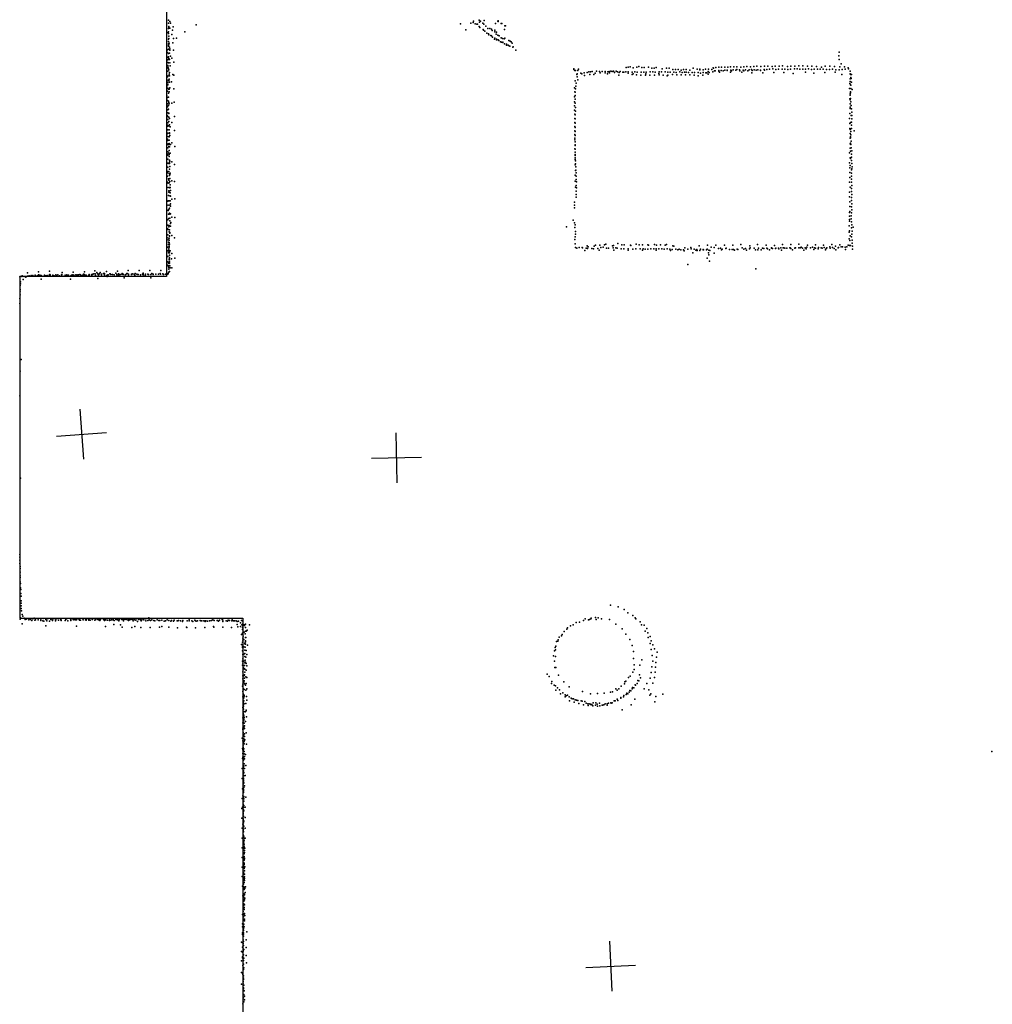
# Model space of a CAD drawing. Header units: millimetres. Extents: x -34227 to 17188, y -21142 to 32093.
# Tile 6 of 14: x -18415 to -10637, y 8477 to 16348. Entities that reach past the tile are written whole.
import ezdxf

# ---------------------------------------------------------------- set-up
doc = ezdxf.new("R2010")
doc.units = ezdxf.units.MM
for name, color, linetype in [('HWALLS', 32, 'Continuous'), ('P', 9, 'Continuous'), ('PANOS', 10, 'Continuous'), ('ROOMS', 1, 'Continuous')]:
    doc.layers.add(name, color=color, linetype=linetype)

msp = doc.modelspace()

# ---------------------------------------------------------------- linework, layer by layer
at = {"layer": 'HWALLS'}
for points in [[(-17240.2, 23437.8), (-17240.2, 14293.9)], [(-18415, 14293.9), (-18415, 11563.4)], [(-17240.2, 14293.9), (-18415, 14293.9)], [(-18415, 11563.4), (-16630.7, 11563.4)], [(-16630.7, 11563.4), (-16630.7, 603.2)]]:
    msp.add_lwpolyline(points, dxfattribs=at)
at = {"layer": 'P'}
for p in [(-17226, 16344), (-17226, 16319), (-17221, 16292), (-17215, 16334), (-17210, 16320), (-17004, 16307), (-14890, 16315), (-14808, 16320), (-14789, 16326), (-14786, 16337), (-14773, 16314), (-14760, 16312), (-14755, 16312), (-14741, 16293), (-14740, 16344), (-14737, 16329), (-14729, 16336), (-14711, 16321), (-14704, 16312), (-14700, 16341), (-14686, 16297), (-14610, 16318), (-14591, 16337), (-14589, 16339), (-14589, 16333), (-14564, 16317), (-14560, 16318), (-14535, 16299), (-14529, 16299), (-17227, 16246), (-17226, 16236), (-17225, 16276), (-17224, 16251), (-17221, 16287), (-17221, 16217), (-17214, 16281), (-17197, 16229), (-17192, 16265), (-17187, 16290), (-17093, 16250), (-14848, 16266), (-14734, 16285), (-14709, 16268), (-14707, 16264), (-14694, 16255), (-14694, 16255), (-14680, 16241), (-14671, 16278), (-14667, 16234), (-14664, 16226), (-14656, 16276), (-14647, 16221), (-14643, 16273), (-14642, 16218), (-14637, 16262), (-14616, 16263), (-14616, 16250), (-14605, 16231), (-14602, 16247), (-14592, 16225), (-14581, 16219), (-14539, 16269), (-17226, 16172), (-17224, 16192), (-17224, 16155), (-17224, 16143), (-17224, 16135), (-17223, 16151), (-17221, 16197), (-17220, 16161), (-17191, 16163), (-17186, 16198), (-17162, 16200), (-14633, 16207), (-14618, 16193), (-14615, 16200), (-14602, 16193), (-14602, 16187), (-14589, 16186), (-14584, 16181), (-14569, 16170), (-14565, 16202), (-14562, 16169), (-14555, 16196), (-14552, 16168), (-14550, 16165), (-14540, 16195), (-14538, 16155), (-14536, 16199), (-14523, 16151), (-14523, 16144), (-14509, 16144), (-14506, 16141), (-14504, 16182), (-14495, 16137), (-14494, 16176), (-14485, 16170), (-14478, 16161), (-17233, 16086), (-17232, 16107), (-17225, 16113), (-17225, 16076), (-17216, 16129), (-17216, 16079), (-17215, 16114), (-17215, 16104), (-17184, 16105), (-14472, 16129), (-14470, 16130), (-14447, 16103), (-11864, 16059), (-11863, 16087), (-17231, 15982), (-17230, 16004), (-17229, 16048), (-17229, 16026), (-17225, 16051), (-17225, 16039), (-17225, 16003), (-17221, 16037), (-17216, 16028), (-17215, 16003), (-17212, 15978), (-17210, 16055), (-17198, 16041), (-17183, 16008), (-12316, 15980), (-12185, 15978), (-12152, 15978), (-11862, 16030), (-11845, 15994), (-17233, 15936), (-17229, 15962), (-17229, 15936), (-17228, 15899), (-17227, 15968), (-17224, 15955), (-17221, 15948), (-17219, 15912), (-17216, 15925), (-17191, 15909), (-17182, 15904), (-13984, 15949), (-13983, 15956), (-13976, 15941), (-13970, 15942), (-13960, 15909), (-13956, 15914), (-13952, 15941), (-13946, 15952), (-13928, 15919), (-13919, 15916), (-13902, 15924), (-13897, 15902), (-13877, 15926), (-13863, 15931), (-13855, 15910), (-13851, 15931), (-13837, 15934), (-13823, 15910), (-13812, 15920), (-13801, 15937), (-13779, 15933), (-13773, 15923), (-13756, 15934), (-13734, 15934), (-13734, 15924), (-13713, 15915), (-13712, 15932), (-13700, 15934), (-13697, 15922), (-13688, 15936), (-13678, 15933), (-13666, 15935), (-13659, 15925), (-13644, 15935), (-13635, 15932), (-13625, 15904), (-13621, 15925), (-13612, 15934), (-13593, 15928), (-13584, 15927), (-13569, 15932), (-13566, 15966), (-13550, 15921), (-13549, 15968), (-13549, 15931), (-13534, 15971), (-13518, 15929), (-13518, 15909), (-13510, 15963), (-13509, 15915), (-13496, 15932), (-13483, 15906), (-13479, 15969), (-13476, 15927), (-13465, 15974), (-13447, 15905), (-13445, 15929), (-13440, 15966), (-13424, 15928), (-13421, 15965), (-13411, 15903), (-13409, 15914), (-13404, 15928), (-13387, 15969), (-13375, 15903), (-13373, 15930), (-13361, 15961), (-13352, 15932), (-13340, 15959), (-13339, 15903), (-13333, 15927), (-13325, 15965), (-13305, 15917), (-13302, 15931), (-13302, 15907), (-13283, 15930), (-13277, 15955), (-13268, 15904), (-13253, 15930), (-13243, 15961), (-13233, 15927), (-13232, 15905), (-13222, 15961), (-13214, 15927), (-13194, 15910), (-13191, 15950), (-13184, 15928), (-13171, 15950), (-13165, 15925), (-13161, 15907), (-13148, 15949), (-13135, 15930), (-13126, 15906), (-13124, 15945), (-13116, 15926), (-13106, 15949), (-13098, 15928), (-13091, 15906), (-13086, 15928), (-13084, 15949), (-13067, 15925), (-13057, 15944), (-13056, 15907), (-13038, 15926), (-13028, 15959), (-13022, 15905), (-13018, 15926), (-12998, 15952), (-12989, 15926), (-12989, 15900), (-12976, 15946), (-12975, 15952), (-12970, 15919), (-12953, 15904), (-12948, 15948), (-12948, 15925), (-12930, 15953), (-12929, 15922), (-12919, 15924), (-12910, 15934), (-12908, 15912), (-12907, 15953), (-12901, 15925), (-12880, 15950), (-12872, 15931), (-12868, 15962), (-12866, 15959), (-12858, 15938), (-12853, 15938), (-12848, 15966), (-12825, 15967), (-12825, 15936), (-12824, 15942), (-12819, 15928), (-12805, 15942), (-12802, 15969), (-12790, 15940), (-12777, 15968), (-12776, 15943), (-12757, 15945), (-12757, 15941), (-12753, 15969), (-12730, 15972), (-12730, 15927), (-12728, 15944), (-12724, 15940), (-12709, 15948), (-12704, 15971), (-12689, 15943), (-12680, 15949), (-12679, 15972), (-12660, 15948), (-12657, 15939), (-12648, 15969), (-12639, 15929), (-12630, 15943), (-12625, 15938), (-12624, 15972), (-12611, 15947), (-12599, 15974), (-12591, 15940), (-12581, 15946), (-12570, 15972), (-12562, 15949), (-12560, 15923), (-12558, 15942), (-12544, 15973), (-12542, 15948), (-12525, 15943), (-12521, 15977), (-12511, 15946), (-12492, 15942), (-12491, 15944), (-12487, 15973), (-12473, 15923), (-12461, 15950), (-12460, 15975), (-12460, 15943), (-12441, 15949), (-12431, 15975), (-12420, 15951), (-12398, 15973), (-12391, 15954), (-12385, 15926), (-12373, 15977), (-12368, 15950), (-12348, 15953), (-12341, 15976), (-12317, 15953), (-12303, 15925), (-12295, 15951), (-12276, 15973), (-12273, 15949), (-12252, 15952), (-12247, 15975), (-12229, 15917), (-12220, 15954), (-12215, 15975), (-12198, 15954), (-12175, 15953), (-12153, 15953), (-12132, 15929), (-12130, 15953), (-12116, 15976), (-12107, 15954), (-12083, 15949), (-12080, 15975), (-12064, 15920), (-12061, 15953), (-12042, 15973), (-12036, 15951), (-12013, 15953), (-12002, 15969), (-11989, 15952), (-11977, 15925), (-11973, 15975), (-11964, 15949), (-11939, 15950), (-11937, 15975), (-11915, 15951), (-11898, 15974), (-11894, 15928), (-11888, 15947), (-11862, 15947), (-11856, 15971), (-11840, 15909), (-11838, 15949), (-11818, 15971), (-11814, 15952), (-11790, 15964), (-11788, 15954), (-11774, 15937), (-11774, 15916), (-11771, 15909), (-11764, 15909), (-17235, 15894), (-17233, 15891), (-17231, 15848), (-17230, 15826), (-17229, 15831), (-17228, 15863), (-17223, 15862), (-17219, 15872), (-17218, 15898), (-17217, 15847), (-17200, 15850), (-13972, 15858), (-13965, 15839), (-13956, 15892), (-13952, 15868), (-13237, 15898), (-11777, 15837), (-11775, 15876), (-11773, 15854), (-11771, 15826), (-11769, 15825), (-11768, 15885), (-11766, 15878), (-11764, 15847), (-17239, 15817), (-17232, 15775), (-17230, 15801), (-17226, 15759), (-17225, 15793), (-17220, 15793), (-17220, 15770), (-17215, 15803), (-17182, 15795), (-13979, 15804), (-13976, 15771), (-13973, 15742), (-13972, 15768), (-13971, 15795), (-13968, 15817), (-11778, 15797), (-11774, 15756), (-11773, 15745), (-11770, 15771), (-11770, 15764), (-11769, 15798), (-11757, 15789), (-17238, 15738), (-17233, 15676), (-17232, 15726), (-17232, 15702), (-17225, 15727), (-17225, 15695), (-17221, 15685), (-17219, 15674), (-17197, 15680), (-17179, 15688), (-13979, 15691), (-13977, 15732), (-13974, 15713), (-13972, 15679), (-11776, 15716), (-11774, 15676), (-11773, 15706), (-11771, 15718), (-11768, 15690), (-17237, 15660), (-17233, 15651), (-17231, 15627), (-17229, 15604), (-17225, 15631), (-17224, 15661), (-17222, 15597), (-17221, 15599), (-13978, 15623), (-13977, 15659), (-13976, 15592), (-13972, 15587), (-13971, 15615), (-13970, 15645), (-11777, 15598), (-11775, 15637), (-11774, 15647), (-11766, 15662), (-11763, 15635), (-11761, 15607), (-17236, 15582), (-17231, 15575), (-17231, 15549), (-17230, 15523), (-17223, 15568), (-17222, 15534), (-17218, 15557), (-17216, 15506), (-17198, 15525), (-17178, 15575), (-13976, 15558), (-13975, 15525), (-13972, 15555), (-13972, 15521), (-11778, 15558), (-11776, 15518), (-11771, 15526), (-11767, 15582), (-11763, 15529), (-11761, 15581), (-11761, 15555), (-17238, 15429), (-17234, 15504), (-17230, 15468), (-17229, 15496), (-17229, 15441), (-17222, 15499), (-17219, 15467), (-17218, 15443), (-17218, 15437), (-17211, 15490), (-17176, 15461), (-13976, 15460), (-13975, 15495), (-13975, 15431), (-13973, 15453), (-13972, 15487), (-11776, 15479), (-11775, 15471), (-11773, 15439), (-11769, 15454), (-11768, 15428), (-11764, 15504), (-11764, 15478), (-11741, 15458), (-17233, 15392), (-17231, 15381), (-17230, 15349), (-17229, 15413), (-17228, 15355), (-17220, 15412), (-17220, 15359), (-17219, 15385), (-17219, 15350), (-17215, 15423), (-17208, 15350), (-17197, 15364), (-13976, 15388), (-13975, 15401), (-13974, 15421), (-13974, 15371), (-13974, 15348), (-11775, 15400), (-11773, 15354), (-11771, 15410), (-11771, 15403), (-11771, 15360), (-11768, 15351), (-11766, 15376), (-17235, 15275), (-17231, 15291), (-17230, 15323), (-17222, 15335), (-17221, 15281), (-17219, 15303), (-17219, 15271), (-17218, 15332), (-17211, 15281), (-17175, 15335), (-13976, 15314), (-13974, 15343), (-13974, 15313), (-13974, 15271), (-13972, 15289), (-11779, 15282), (-11773, 15321), (-11771, 15296), (-11765, 15324), (-11762, 15273), (-11761, 15298), (-17237, 15201), (-17230, 15232), (-17230, 15201), (-17229, 15264), (-17221, 15198), (-17220, 15254), (-17218, 15222), (-17217, 15225), (-17216, 15208), (-17216, 15198), (-17213, 15216), (-17197, 15212), (-13973, 15229), (-13972, 15263), (-13972, 15244), (-13971, 15218), (-13969, 15194), (-11780, 15204), (-11775, 15242), (-11770, 15237), (-11763, 15248), (-11763, 15223), (-11760, 15197), (-17233, 15123), (-17232, 15133), (-17231, 15168), (-17223, 15133), (-17220, 15119), (-17217, 15152), (-17215, 15173), (-17212, 15121), (-17178, 15189), (-13973, 15187), (-13970, 15141), (-13967, 15170), (-13967, 15145), (-13965, 15123), (-11777, 15125), (-11776, 15164), (-11774, 15183), (-11762, 15147), (-11762, 15122), (-11761, 15156), (-11757, 15171), (-17234, 15098), (-17232, 15048), (-17228, 15040), (-17226, 15075), (-17222, 15066), (-17219, 15044), (-17216, 15103), (-17215, 15109), (-17214, 15054), (-17213, 15077), (-17197, 15059), (-17177, 15053), (-13973, 15104), (-13972, 15057), (-13965, 15096), (-13965, 15070), (-13962, 15051), (-11778, 15048), (-11776, 15086), (-11764, 15073), (-11764, 15049), (-11763, 15098), (-17227, 15007), (-17223, 14969), (-17222, 14979), (-17220, 14972), (-17216, 15005), (-17215, 15003), (-17212, 15007), (-17212, 14964), (-17211, 15028), (-17209, 14982), (-13970, 15009), (-13965, 15023), (-13964, 14977), (-13961, 15004), (-11779, 14970), (-11775, 15008), (-11763, 14974), (-11762, 14999), (-11761, 15023), (-17231, 14898), (-17228, 14899), (-17224, 14941), (-17221, 14900), (-17216, 14900), (-17212, 14939), (-17212, 14937), (-17212, 14899), (-17210, 14876), (-17208, 14937), (-17199, 14913), (-17175, 14915), (-13978, 14889), (-13966, 14950), (-13965, 14930), (-11779, 14931), (-11777, 14892), (-11764, 14926), (-11764, 14901), (-11761, 14876), (-11760, 14949), (-17228, 14823), (-17227, 14864), (-17225, 14829), (-17222, 14830), (-17218, 14800), (-17216, 14841), (-17213, 14865), (-17210, 14856), (-13979, 14843), (-13978, 14866), (-11779, 14805), (-11777, 14853), (-11777, 14815), (-11764, 14804), (-11762, 14852), (-11761, 14827), (-17229, 14750), (-17229, 14748), (-17224, 14794), (-17221, 14759), (-17214, 14792), (-17214, 14761), (-17214, 14741), (-17210, 14718), (-17209, 14795), (-17207, 14727), (-17199, 14769), (-17175, 14765), (-13989, 14745), (-13977, 14723), (-11780, 14776), (-11779, 14751), (-11779, 14737), (-11765, 14780), (-11765, 14756), (-11762, 14731), (-17233, 14677), (-17230, 14706), (-17228, 14670), (-17222, 14693), (-17220, 14702), (-17219, 14653), (-17217, 14669), (-17214, 14646), (-17214, 14641), (-17209, 14698), (-14043, 14693), (-13975, 14686), (-13972, 14708), (-13969, 14654), (-11782, 14701), (-11782, 14699), (-11781, 14648), (-11779, 14660), (-11762, 14683), (-11761, 14707), (-11759, 14658), (-11749, 14689), (-17235, 14605), (-17229, 14627), (-17228, 14588), (-17225, 14570), (-17222, 14602), (-17219, 14600), (-17219, 14586), (-17219, 14566), (-17218, 14621), (-17218, 14616), (-17198, 14623), (-17176, 14604), (-13976, 14591), (-13974, 14612), (-13971, 14634), (-11783, 14597), (-11776, 14582), (-11774, 14621), (-11763, 14611), (-11761, 14634), (-11759, 14586), (-11758, 14562), (-17230, 14530), (-17230, 14501), (-17226, 14550), (-17225, 14484), (-17222, 14515), (-17222, 14505), (-17221, 14497), (-17220, 14557), (-17220, 14491), (-17219, 14547), (-17219, 14535), (-17219, 14529), (-17216, 14554), (-17216, 14483), (-17211, 14501), (-13974, 14557), (-13971, 14527), (-13960, 14521), (-13941, 14526), (-13917, 14527), (-13914, 14523), (-13895, 14502), (-13885, 14520), (-13876, 14540), (-13873, 14518), (-13869, 14531), (-13839, 14519), (-13827, 14515), (-13821, 14536), (-13809, 14546), (-13791, 14519), (-13782, 14506), (-13775, 14546), (-13767, 14527), (-13749, 14528), (-13738, 14547), (-13727, 14552), (-13722, 14522), (-13706, 14520), (-13675, 14541), (-13669, 14523), (-13667, 14543), (-13665, 14506), (-13649, 14524), (-13636, 14520), (-13632, 14558), (-13604, 14516), (-13599, 14547), (-13584, 14517), (-13580, 14549), (-13548, 14516), (-13548, 14505), (-13531, 14546), (-13529, 14543), (-13512, 14513), (-13488, 14517), (-13484, 14552), (-13461, 14547), (-13452, 14515), (-13435, 14505), (-13434, 14547), (-13429, 14517), (-13412, 14513), (-13393, 14549), (-13391, 14513), (-13386, 14546), (-13367, 14517), (-13345, 14517), (-13339, 14551), (-13325, 14506), (-13324, 14517), (-13322, 14544), (-13304, 14515), (-13290, 14547), (-13280, 14517), (-13261, 14514), (-13254, 14545), (-13243, 14551), (-13236, 14516), (-13217, 14512), (-13210, 14502), (-13197, 14510), (-13193, 14539), (-13183, 14537), (-13169, 14513), (-13152, 14509), (-13141, 14514), (-13129, 14508), (-13106, 14507), (-13101, 14501), (-13095, 14524), (-13071, 14514), (-13048, 14526), (-13044, 14515), (-13032, 14483), (-13021, 14513), (-13007, 14505), (-13000, 14510), (-13000, 14503), (-12997, 14503), (-12980, 14540), (-12977, 14503), (-12971, 14512), (-12950, 14507), (-12948, 14510), (-12947, 14507), (-12923, 14508), (-12917, 14513), (-12914, 14545), (-12906, 14484), (-12903, 14505), (-12895, 14502), (-12885, 14530), (-12862, 14482), (-12861, 14527), (-12847, 14546), (-12827, 14518), (-12812, 14520), (-12804, 14507), (-12797, 14513), (-12779, 14544), (-12768, 14519), (-12765, 14520), (-12738, 14510), (-12717, 14511), (-12712, 14545), (-12708, 14510), (-12699, 14504), (-12678, 14514), (-12671, 14511), (-12647, 14551), (-12638, 14523), (-12625, 14514), (-12610, 14519), (-12603, 14504), (-12578, 14515), (-12577, 14541), (-12574, 14523), (-12541, 14522), (-12531, 14508), (-12514, 14550), (-12512, 14508), (-12508, 14521), (-12485, 14509), (-12476, 14520), (-12465, 14518), (-12445, 14544), (-12441, 14522), (-12439, 14522), (-12434, 14517), (-12418, 14507), (-12402, 14524), (-12402, 14522), (-12394, 14519), (-12379, 14542), (-12372, 14519), (-12368, 14521), (-12348, 14522), (-12343, 14516), (-12329, 14523), (-12324, 14506), (-12315, 14551), (-12310, 14524), (-12303, 14525), (-12295, 14521), (-12279, 14521), (-12257, 14524), (-12253, 14523), (-12249, 14550), (-12249, 14519), (-12236, 14507), (-12217, 14522), (-12214, 14523), (-12211, 14523), (-12185, 14524), (-12184, 14554), (-12174, 14524), (-12165, 14529), (-12156, 14520), (-12145, 14506), (-12134, 14523), (-12125, 14517), (-12119, 14529), (-12116, 14544), (-12092, 14524), (-12090, 14525), (-12074, 14528), (-12064, 14510), (-12060, 14524), (-12052, 14522), (-12051, 14547), (-12030, 14517), (-12027, 14527), (-12005, 14525), (-11998, 14520), (-11986, 14546), (-11982, 14527), (-11972, 14507), (-11967, 14518), (-11961, 14525), (-11937, 14531), (-11934, 14521), (-11921, 14550), (-11914, 14526), (-11903, 14519), (-11891, 14538), (-11889, 14508), (-11869, 14524), (-11867, 14526), (-11856, 14549), (-11846, 14533), (-11834, 14531), (-11815, 14529), (-11812, 14511), (-11800, 14533), (-11790, 14546), (-11780, 14543), (-11772, 14543), (-11756, 14514), (-11754, 14538), (-17235, 14458), (-17231, 14454), (-17229, 14413), (-17220, 14432), (-17220, 14428), (-17218, 14462), (-17218, 14429), (-17217, 14466), (-17217, 14444), (-17216, 14411), (-17201, 14436), (-17197, 14478), (-17175, 14440), (-12917, 14440), (-12903, 14467), (-12899, 14417), (-18265, 14332), (-18177, 14337), (-18076, 14326), (-17987, 14329), (-17897, 14331), (-17813, 14339), (-17798, 14327), (-17771, 14326), (-17721, 14336), (-17633, 14337), (-17548, 14343), (-17459, 14343), (-17373, 14344), (-17286, 14344), (-17233, 14386), (-17225, 14375), (-17224, 14402), (-17222, 14354), (-17221, 14366), (-17221, 14329), (-17220, 14383), (-17218, 14380), (-17218, 14334), (-17217, 14402), (-17215, 14380), (-17212, 14363), (-17197, 14363), (-13073, 14390), (-12529, 14357), (-18413, 14293), (-18408, 14252), (-18398, 14296), (-18395, 14301), (-18386, 14272), (-18380, 14295), (-18365, 14290), (-18353, 14324), (-18353, 14298), (-18347, 14297), (-18339, 14300), (-18323, 14302), (-18317, 14297), (-18315, 14300), (-18309, 14303), (-18292, 14305), (-18276, 14299), (-18265, 14308), (-18263, 14304), (-18253, 14306), (-18244, 14304), (-18243, 14273), (-18241, 14300), (-18217, 14305), (-18216, 14304), (-18205, 14300), (-18196, 14304), (-18179, 14306), (-18175, 14310), (-18172, 14300), (-18170, 14308), (-18149, 14306), (-18138, 14300), (-18126, 14308), (-18123, 14306), (-18109, 14309), (-18100, 14298), (-18096, 14299), (-18080, 14307), (-18077, 14310), (-18069, 14298), (-18051, 14305), (-18038, 14309), (-18038, 14299), (-18034, 14306), (-18025, 14306), (-18008, 14274), (-18007, 14299), (-18000, 14306), (-17994, 14305), (-17990, 14308), (-17981, 14305), (-17979, 14301), (-17966, 14309), (-17961, 14306), (-17954, 14309), (-17952, 14303), (-17945, 14308), (-17935, 14310), (-17929, 14307), (-17922, 14302), (-17910, 14306), (-17905, 14313), (-17898, 14312), (-17896, 14305), (-17884, 14305), (-17865, 14303), (-17860, 14312), (-17858, 14309), (-17838, 14311), (-17838, 14304), (-17830, 14314), (-17821, 14317), (-17812, 14315), (-17810, 14304), (-17792, 14316), (-17789, 14279), (-17785, 14305), (-17779, 14316), (-17776, 14315), (-17760, 14313), (-17760, 14307), (-17746, 14319), (-17737, 14309), (-17736, 14319), (-17722, 14302), (-17716, 14295), (-17709, 14307), (-17707, 14309), (-17694, 14317), (-17691, 14317), (-17685, 14310), (-17674, 14312), (-17660, 14309), (-17646, 14321), (-17642, 14298), (-17637, 14311), (-17628, 14304), (-17625, 14317), (-17619, 14311), (-17613, 14308), (-17612, 14310), (-17598, 14313), (-17596, 14319), (-17591, 14317), (-17588, 14311), (-17579, 14283), (-17572, 14309), (-17566, 14311), (-17559, 14319), (-17555, 14320), (-17544, 14314), (-17544, 14309), (-17522, 14314), (-17521, 14312), (-17510, 14315), (-17498, 14312), (-17495, 14305), (-17492, 14319), (-17477, 14314), (-17471, 14310), (-17467, 14312), (-17450, 14308), (-17432, 14313), (-17428, 14315), (-17427, 14322), (-17427, 14307), (-17412, 14306), (-17410, 14313), (-17390, 14314), (-17385, 14312), (-17366, 14312), (-17365, 14285), (-17357, 14318), (-17347, 14314), (-17347, 14312), (-17327, 14313), (-17306, 14313), (-17292, 14320), (-17288, 14314), (-17269, 14315), (-17266, 14312), (-17249, 14313), (-17234, 14317), (-17234, 14313), (-17231, 14318), (-17228, 14316), (-17227, 14320), (-18411, 14224), (-18411, 14192), (-18411, 14177), (-18409, 14237), (-18413, 14120), (-18411, 14147), (-18415, 14079), (-18404, 13631), (-18410, 13538), (-18413, 13342), (-18408, 12682), (-18415, 12073), (-18414, 12050), (-18413, 12027), (-18413, 12001), (-18412, 11976), (-18412, 11961), (-18411, 11932), (-18411, 11903), (-18410, 11889), (-18411, 11854), (-18409, 11842), (-18409, 11806), (-18407, 11792), (-18405, 11760), (-18404, 11740), (-18403, 11702), (-18402, 11683), (-18402, 11662), (-13691, 11668), (-13628, 11654), (-18402, 11641), (-18400, 11621), (-18394, 11593), (-18390, 11579), (-13582, 11633), (-13553, 11607), (-13512, 11585), (-18411, 11556), (-18408, 11567), (-18396, 11517), (-18380, 11564), (-18371, 11557), (-18371, 11553), (-18364, 11555), (-18356, 11562), (-18341, 11562), (-18341, 11551), (-18329, 11554), (-18317, 11546), (-18309, 11559), (-18300, 11563), (-18293, 11547), (-18289, 11551), (-18268, 11560), (-18268, 11549), (-18246, 11562), (-18246, 11556), (-18246, 11545), (-18231, 11542), (-18228, 11560), (-18223, 11540), (-18207, 11501), (-18206, 11554), (-18199, 11543), (-18196, 11557), (-18187, 11561), (-18176, 11540), (-18167, 11553), (-18154, 11559), (-18152, 11545), (-18141, 11558), (-18129, 11542), (-18127, 11551), (-18114, 11562), (-18105, 11547), (-18089, 11557), (-18087, 11551), (-18082, 11546), (-18080, 11561), (-18052, 11544), (-18047, 11552), (-18042, 11562), (-18034, 11560), (-18029, 11541), (-18010, 11561), (-18007, 11552), (-18005, 11545), (-17987, 11553), (-17983, 11549), (-17977, 11561), (-17969, 11549), (-17961, 11549), (-17961, 11499), (-17947, 11559), (-17937, 11549), (-17937, 11547), (-17929, 11548), (-17913, 11561), (-17907, 11549), (-17889, 11550), (-17886, 11558), (-17884, 11548), (-17879, 11558), (-17862, 11548), (-17861, 11556), (-17851, 11547), (-17836, 11552), (-17833, 11554), (-17832, 11552), (-17813, 11547), (-17812, 11550), (-17806, 11555), (-17806, 11553), (-17790, 11554), (-17784, 11549), (-17777, 11552), (-17775, 11552), (-17775, 11545), (-17768, 11552), (-17746, 11554), (-17745, 11553), (-17736, 11544), (-17734, 11549), (-17729, 11497), (-17725, 11550), (-17714, 11548), (-17698, 11550), (-17698, 11544), (-17691, 11548), (-17682, 11551), (-17671, 11550), (-17668, 11553), (-17662, 11513), (-17659, 11544), (-17645, 11553), (-17640, 11552), (-17632, 11551), (-17622, 11541), (-17621, 11551), (-17616, 11552), (-17610, 11509), (-17598, 11553), (-17595, 11491), (-17589, 11552), (-17584, 11543), (-17582, 11552), (-17575, 11556), (-17563, 11553), (-17550, 11549), (-17544, 11546), (-17542, 11551), (-17533, 11551), (-17527, 11555), (-17515, 11553), (-17508, 11543), (-17503, 11556), (-17494, 11550), (-17494, 11498), (-17487, 11547), (-17480, 11561), (-17472, 11538), (-17466, 11553), (-17454, 11557), (-17448, 11550), (-17444, 11543), (-17437, 11549), (-17431, 11562), (-17423, 11551), (-17407, 11542), (-17405, 11559), (-17391, 11545), (-17381, 11565), (-17380, 11550), (-17368, 11545), (-17358, 11550), (-17343, 11546), (-17343, 11546), (-17333, 11541), (-17316, 11550), (-17301, 11546), (-17296, 11544), (-17296, 11492), (-17294, 11545), (-17279, 11496), (-17277, 11548), (-17259, 11540), (-17249, 11543), (-17236, 11549), (-17223, 11491), (-17221, 11545), (-17221, 11544), (-17205, 11540), (-17202, 11545), (-17186, 11539), (-17179, 11547), (-17156, 11543), (-17149, 11541), (-17145, 11545), (-17129, 11543), (-17113, 11540), (-17113, 11538), (-17109, 11545), (-17080, 11492), (-17076, 11541), (-17075, 11543), (-17061, 11541), (-17060, 11549), (-17039, 11543), (-17030, 11538), (-17015, 11548), (-17008, 11542), (-17004, 11539), (-16992, 11541), (-16971, 11546), (-16967, 11543), (-16959, 11542), (-16943, 11542), (-16931, 11542), (-16931, 11538), (-16927, 11543), (-16913, 11539), (-16896, 11542), (-16895, 11542), (-16881, 11545), (-16871, 11549), (-16864, 11496), (-16862, 11491), (-16859, 11545), (-16837, 11544), (-16834, 11545), (-16825, 11540), (-16816, 11548), (-16797, 11552), (-16791, 11547), (-16791, 11491), (-16790, 11536), (-16765, 11542), (-16754, 11539), (-16747, 11547), (-16736, 11544), (-16718, 11541), (-16717, 11549), (-16706, 11543), (-16697, 11543), (-16683, 11543), (-16677, 11514), (-16676, 11537), (-16671, 11495), (-16664, 11539), (-16650, 11526), (-16649, 11496), (-16642, 11546), (-16639, 11509), (-16633, 11515), (-16632, 11543), (-16631, 11503), (-16627, 11512), (-16619, 11510), (-16617, 11506), (-16608, 11516), (-16576, 11509), (-14009, 11501), (-13990, 11511), (-13965, 11529), (-13939, 11532), (-13907, 11544), (-13892, 11558), (-13867, 11550), (-13857, 11554), (-13847, 11559), (-13846, 11563), (-13809, 11568), (-13806, 11552), (-13790, 11567), (-13762, 11557), (-13699, 11554), (-13647, 11516), (-13492, 11566), (-13487, 11558), (-13452, 11534), (-13442, 11511), (-13422, 11508), (-17519, 11490), (-17446, 11489), (-17372, 11488), (-17152, 11487), (-17079, 11488), (-17008, 11486), (-16934, 11490), (-16722, 11489), (-16641, 11432), (-16634, 11473), (-16633, 11488), (-16633, 11444), (-16628, 11420), (-16621, 11451), (-16613, 11438), (-16609, 11489), (-16608, 11460), (-16603, 11461), (-16600, 11463), (-16595, 11467), (-14102, 11413), (-14083, 11423), (-14078, 11432), (-14061, 11456), (-14040, 11477), (-14034, 11486), (-13598, 11479), (-13567, 11435), (-13413, 11459), (-13400, 11481), (-13392, 11447), (-13374, 11416), (-16642, 11353), (-16632, 11372), (-16632, 11340), (-16631, 11403), (-16630, 11389), (-16623, 11335), (-16622, 11392), (-16615, 11363), (-16614, 11359), (-16610, 11408), (-16610, 11383), (-16608, 11375), (-16608, 11356), (-16606, 11408), (-16592, 11347), (-14128, 11339), (-14123, 11378), (-14111, 11379), (-14108, 11391), (-13535, 11392), (-13518, 11345), (-13390, 11409), (-13373, 11360), (-13366, 11383), (-13352, 11351), (-16633, 11329), (-16633, 11302), (-16631, 11273), (-16630, 11272), (-16623, 11277), (-16614, 11307), (-16614, 11281), (-16614, 11256), (-16613, 11333), (-16604, 11305), (-16598, 11274), (-14145, 11263), (-14138, 11303), (-14134, 11330), (-14131, 11310), (-14129, 11258), (-13506, 11296), (-13364, 11313), (-13358, 11266), (-13338, 11319), (-13318, 11291), (-16634, 11219), (-16634, 11189), (-16631, 11239), (-16630, 11205), (-16622, 11219), (-16617, 11184), (-16614, 11206), (-16611, 11229), (-16609, 11212), (-16607, 11252), (-16605, 11200), (-16599, 11182), (-14137, 11219), (-13506, 11242), (-13501, 11191), (-13457, 11187), (-13441, 11231), (-13351, 11219), (-13329, 11209), (-13322, 11251), (-16631, 11102), (-16630, 11135), (-16629, 11173), (-16627, 11156), (-16627, 11100), (-16621, 11161), (-16621, 11105), (-16618, 11110), (-16615, 11133), (-16614, 11156), (-16604, 11148), (-14198, 11116), (-14181, 11098), (-14135, 11168), (-14127, 11170), (-14107, 11108), (-13532, 11101), (-13512, 11133), (-13501, 11154), (-13459, 11110), (-13365, 11129), (-13360, 11174), (-13333, 11131), (-13330, 11171), (-16633, 11019), (-16631, 11037), (-16630, 11078), (-16628, 11061), (-16623, 11051), (-16619, 11063), (-16617, 11085), (-16617, 11038), (-16608, 11028), (-16607, 11094), (-16604, 11042), (-16599, 11090), (-14163, 11041), (-14160, 11057), (-14142, 11027), (-14129, 11023), (-14064, 11055), (-13604, 11020), (-13579, 11038), (-13577, 11056), (-13568, 11059), (-13546, 11088), (-13492, 11032), (-13490, 11027), (-13478, 11041), (-13473, 11065), (-13464, 11062), (-13450, 11087), (-13401, 11042), (-13374, 11084), (-13352, 11044), (-13339, 11089), (-16630, 10977), (-16629, 10999), (-16628, 10958), (-16625, 10998), (-16623, 10942), (-16620, 10947), (-16620, 10940), (-16619, 10993), (-16607, 10988), (-16599, 10999), (-14128, 10988), (-14114, 11006), (-14099, 10991), (-14091, 10958), (-14072, 10968), (-14053, 10950), (-14045, 10944), (-14035, 10947), (-14021, 11014), (-13913, 10977), (-13849, 10958), (-13795, 10961), (-13742, 10964), (-13691, 10973), (-13674, 10975), (-13649, 10999), (-13638, 10987), (-13625, 11000), (-13584, 10946), (-13564, 10954), (-13559, 10963), (-13552, 10959), (-13541, 10971), (-13536, 10985), (-13529, 10983), (-13516, 10998), (-13514, 11009), (-13504, 11008), (-13421, 10999), (-13383, 10990), (-13377, 10948), (-13368, 10958), (-13271, 10956), (-16631, 10934), (-16629, 10892), (-16629, 10871), (-16628, 10937), (-16627, 10918), (-16627, 10891), (-16622, 10926), (-16622, 10903), (-16622, 10881), (-16620, 10878), (-16607, 10882), (-16602, 10937), (-16598, 10908), (-14054, 10934), (-14022, 10935), (-14018, 10904), (-14006, 10923), (-13997, 10919), (-13986, 10920), (-13981, 10893), (-13974, 10910), (-13963, 10907), (-13951, 10906), (-13944, 10882), (-13926, 10902), (-13918, 10900), (-13907, 10870), (-13896, 10897), (-13884, 10884), (-13872, 10879), (-13869, 10865), (-13862, 10878), (-13851, 10876), (-13844, 10871), (-13840, 10873), (-13832, 10864), (-13830, 10886), (-13810, 10869), (-13808, 10886), (-13797, 10877), (-13777, 10884), (-13775, 10864), (-13756, 10869), (-13755, 10869), (-13744, 10870), (-13734, 10878), (-13718, 10880), (-13717, 10880), (-13717, 10869), (-13707, 10883), (-13687, 10887), (-13685, 10884), (-13677, 10886), (-13662, 10902), (-13653, 10903), (-13637, 10917), (-13632, 10905), (-13609, 10930), (-13609, 10924), (-13586, 10936), (-13524, 10871), (-13496, 10915), (-13335, 10895), (-13329, 10937), (-16631, 10850), (-16629, 10847), (-16628, 10840), (-16628, 10802), (-16625, 10860), (-16624, 10837), (-16624, 10816), (-16624, 10793), (-16623, 10817), (-16623, 10783), (-16612, 10815), (-16605, 10828), (-16603, 10822), (-13794, 10859), (-13598, 10832), (-16630, 10767), (-16630, 10726), (-16629, 10778), (-16628, 10753), (-16624, 10731), (-16623, 10749), (-16622, 10755), (-16621, 10770), (-16619, 10725), (-16608, 10737), (-16602, 10776), (-16631, 10684), (-16631, 10675), (-16629, 10702), (-16628, 10651), (-16627, 10628), (-16625, 10628), (-16624, 10631), (-16623, 10692), (-16622, 10678), (-16617, 10702), (-16617, 10681), (-16616, 10638), (-16605, 10647), (-16636, 10605), (-16630, 10583), (-16628, 10598), (-16628, 10571), (-16626, 10569), (-16622, 10600), (-16621, 10580), (-16621, 10559), (-16617, 10618), (-16615, 10590), (-16601, 10556), (-16633, 10522), (-16631, 10511), (-16630, 10482), (-16630, 10482), (-16629, 10542), (-16628, 10530), (-16628, 10508), (-16622, 10519), (-16620, 10498), (-16620, 10478), (-16608, 10475), (-10642, 10499), (-16634, 10441), (-16630, 10452), (-16629, 10426), (-16627, 10400), (-16626, 10446), (-16625, 10428), (-16621, 10400), (-16618, 10457), (-16618, 10438), (-16635, 10361), (-16629, 10384), (-16627, 10370), (-16627, 10337), (-16625, 10379), (-16624, 10343), (-16624, 10323), (-16623, 10382), (-16623, 10329), (-16621, 10361), (-16617, 10362), (-16606, 10387), (-16636, 10281), (-16627, 10236), (-16626, 10307), (-16626, 10261), (-16625, 10282), (-16624, 10285), (-16624, 10277), (-16624, 10267), (-16624, 10243), (-16623, 10248), (-16622, 10304), (-16612, 10306), (-16633, 10200), (-16627, 10200), (-16626, 10194), (-16625, 10187), (-16625, 10175), (-16625, 10169), (-16623, 10211), (-16623, 10210), (-16616, 10223), (-16636, 10121), (-16630, 10144), (-16629, 10096), (-16628, 10077), (-16626, 10131), (-16625, 10138), (-16624, 10102), (-16623, 10138), (-16623, 10102), (-16622, 10119), (-16607, 10134), (-16639, 10043), (-16633, 10054), (-16629, 10015), (-16629, 9998), (-16627, 10004), (-16626, 10032), (-16625, 10049), (-16624, 10061), (-16623, 10066), (-16623, 10023), (-16613, 10053), (-16638, 9964), (-16629, 9960), (-16628, 9954), (-16625, 9979), (-16625, 9945), (-16625, 9927), (-16624, 9981), (-16623, 9942), (-16613, 9970), (-16635, 9884), (-16630, 9916), (-16627, 9911), (-16627, 9892), (-16627, 9868), (-16626, 9877), (-16624, 9859), (-16624, 9857), (-16623, 9901), (-16612, 9886), (-16636, 9806), (-16628, 9770), (-16627, 9831), (-16624, 9825), (-16624, 9812), (-16624, 9766), (-16623, 9822), (-16622, 9777), (-16619, 9789), (-16617, 9805), (-16613, 9805), (-16635, 9728), (-16623, 9691), (-16621, 9726), (-16620, 9740), (-16620, 9708), (-16619, 9756), (-16619, 9731), (-16618, 9690), (-16617, 9706), (-16615, 9726), (-16635, 9651), (-16626, 9647), (-16622, 9610), (-16621, 9628), (-16620, 9679), (-16620, 9658), (-16620, 9646), (-16619, 9603), (-16618, 9646), (-16616, 9641), (-16635, 9574), (-16626, 9587), (-16626, 9526), (-16624, 9531), (-16622, 9575), (-16621, 9594), (-16621, 9568), (-16621, 9562), (-16618, 9545), (-16614, 9576), (-16637, 9499), (-16628, 9464), (-16624, 9480), (-16623, 9521), (-16621, 9473), (-16620, 9488), (-16619, 9514), (-16619, 9451), (-16617, 9482), (-16616, 9516), (-16616, 9497), (-16616, 9466), (-16633, 9421), (-16628, 9403), (-16624, 9438), (-16622, 9417), (-16619, 9394), (-16618, 9407), (-16615, 9403), (-16611, 9371), (-16610, 9417), (-16630, 9344), (-16625, 9342), (-16623, 9331), (-16623, 9302), (-16622, 9361), (-16622, 9315), (-16618, 9353), (-16617, 9357), (-16617, 9311), (-16615, 9326), (-16629, 9280), (-16629, 9268), (-16628, 9219), (-16625, 9237), (-16623, 9253), (-16623, 9241), (-16622, 9280), (-16620, 9250), (-16619, 9235), (-16617, 9272), (-16633, 9194), (-16626, 9157), (-16624, 9178), (-16624, 9176), (-16622, 9195), (-16620, 9156), (-16618, 9204), (-16616, 9158), (-16616, 9143), (-16615, 9188), (-16634, 9120), (-16632, 9096), (-16627, 9098), (-16625, 9081), (-16625, 9068), (-16624, 9114), (-16624, 9113), (-16624, 9083), (-16622, 9117), (-16620, 9097), (-16599, 9057), (-16640, 8973), (-16634, 9045), (-16634, 9034), (-16632, 9047), (-16627, 8993), (-16626, 9038), (-16625, 8980), (-16624, 9049), (-16624, 9023), (-16624, 9022), (-16604, 8992), (-16640, 8899), (-16635, 8972), (-16634, 8933), (-16633, 8894), (-16630, 8972), (-16629, 8963), (-16627, 8911), (-16627, 8903), (-16626, 8918), (-16625, 8948), (-16622, 8915), (-16603, 8931), (-16641, 8825), (-16633, 8849), (-16632, 8857), (-16627, 8843), (-16626, 8873), (-16625, 8828), (-16622, 8847), (-16603, 8868), (-16630, 8787), (-16626, 8799), (-16625, 8754), (-16624, 8769), (-16622, 8769), (-16601, 8808), (-16640, 8730), (-16632, 8725), (-16630, 8716), (-16628, 8660), (-16626, 8705), (-16625, 8687), (-16625, 8675), (-16640, 8637), (-16627, 8646), (-16624, 8609), (-16624, 8601), (-16622, 8631), (-16620, 8586), (-16624, 8528), (-16623, 8556), (-16618, 8512), (-16616, 8542), (-16630, 8480), (-16622, 8496)]:
    msp.add_point(p, dxfattribs=at)
at = {"layer": 'PANOS'}
for points in [[(-17934.9, 13233.4), (-17905.2, 12834.6)], [(-18119.5, 13019.1), (-17720.6, 13048.9)], [(-15406.1, 13046.2), (-15398.3, 12646.3)], [(-15602.1, 12842.4), (-15202.2, 12850.2)], [(-13697.8, 8980.9), (-13680.1, 8581.3)], [(-13888.8, 8772.2), (-13489.2, 8790)]]:
    msp.add_lwpolyline(points, dxfattribs=at)
at = {"layer": 'ROOMS'}
msp.add_lwpolyline([(-16630.7, 11563.4), (-16630.7, 603.2), (-2889.2, 603.2), (-2889.2, 23437.8), (-17240.2, 23437.8), (-17240.2, 14293.9), (-18415, 14293.9), (-18415, 11563.4), (-16630.7, 11563.4)], close=True, dxfattribs=at)

doc.saveas('drawing.dxf')
